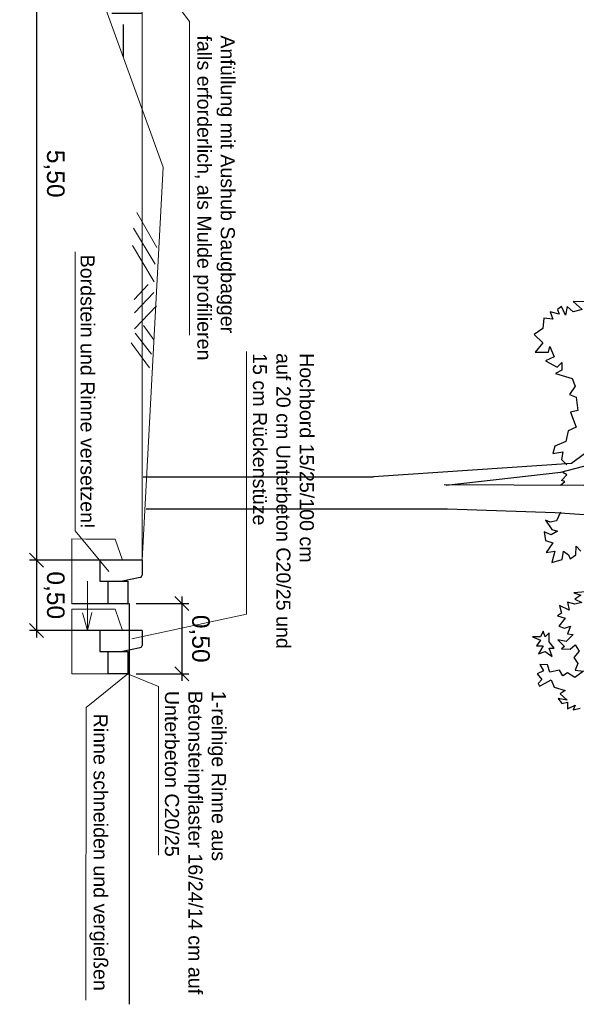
# Model space of a CAD drawing. Header units: metres. Extents: x 339653 to 341672, y 5744753 to 5747397.
# Tile 21 of 256: x 340332.74 to 340336.7, y 5745651.97 to 5745658.98. Entities that reach past the tile are written whole.
import ezdxf

# ---------------------------------------------------------------- set-up
doc = ezdxf.new("R2010")
doc.units = ezdxf.units.M
doc.header["$LTSCALE"] = 0.03
doc.header["$PDMODE"] = 3
doc.header["$PDSIZE"] = 0.5
doc.linetypes.add('ACAD_ISO03W100', pattern=[30, 12, -18])
for name, color, linetype, lineweight in [('B-Topografische_Linien', 83, 'ACAD_ISO03W100', 18), ('P-Baum', 92, 'Continuous', 25), ('P-Bemaßung', 4, 'Continuous', 25), ('P-Beschriftung', 3, 'Continuous', 35), ('P-Querschnitt', 6, 'Continuous', 18), ('P-Straße', 2, 'Continuous', 25)]:
    doc.layers.add(name, color=color, linetype=linetype, lineweight=lineweight)
doc.layers.add('PF-Böschung_Damm', color=91, linetype='Continuous')
doc.styles.add('DYN_DIM', font='arial.ttf')
doc.styles.add('Text-Standard 66', font='arial.ttf')
doc.dimstyles.new('M50_Bemaßung 66', dxfattribs={"dimscale": 0.2, "dimtxt": 0.625, "dimasz": 0.5, "dimexe": 0.25, "dimexo": 0.25, "dimgap": 0.25, "dimtad": 1, "dimzin": 0, "dimtxsty": 'DYN_DIM', "dimblk": 'OBLIQUE', "dimcen": -1, "dimdle": 0.25, "dimclrt": 256, "dimaunit": 2, "dimazin": 0, "dimtfac": 0.75, "dimtmove": 1, "dimatfit": 2, "dimfxl": 1, "dimtvp": 1.5, "dimtolj": 1, "dimtzin": 0, "dimarcsym": 0})

# ---------------------------------------------------------------- blocks, each defined once
blk = doc.blocks.new('16000A4')
at = {"layer": 'P-Baum', "color": 83, "linetype": 'Continuous'}
for p, q in [((2.301019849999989, 2.930100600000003), (2.332012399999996, 3.349526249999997)), ((1.951564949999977, 3.04665055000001), (1.774630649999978, 3.28233234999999)), ((2.014497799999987, 2.970234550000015), (1.959216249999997, 3.179766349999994)), ((2.101672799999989, 2.14047579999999), (2.107982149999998, 3.134727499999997)), ((2.045833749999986, 1.639462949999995), (1.951564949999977, 3.04665055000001)), ((2.108143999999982, 2.155637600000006), (2.014497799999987, 2.970234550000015)), ((2.275290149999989, 2.16507845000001), (2.301019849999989, 2.930100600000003)), ((2.097465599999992, 2.130480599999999), (2.097465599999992, 2.130480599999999)), ((2.275290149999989, 0.02056469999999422), (2.275290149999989, 2.16507845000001)), ((2.048589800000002, 0), (2.048589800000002, 1.639462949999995))]:
    blk.add_line(p, q, dxfattribs=at)
for points in [[(2.298904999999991, 2.969689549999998), (2.361916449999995, 2.941598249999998), (2.369584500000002, 2.895593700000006), (2.356915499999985, 2.861802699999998), (2.422594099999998, 2.907807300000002), (2.435263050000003, 2.948112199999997), (2.460600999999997, 2.901700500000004), (2.440263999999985, 2.852438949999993), (2.500941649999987, 2.861802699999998), (2.518611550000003, 2.9139141), (2.586623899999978, 2.867909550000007), (2.576622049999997, 2.929384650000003), (2.657303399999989, 2.907807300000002), (2.637299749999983, 2.981903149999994), (2.576622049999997, 2.991266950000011), (2.604293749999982, 3.025057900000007), (2.631965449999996, 3.037271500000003), (2.604293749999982, 3.077169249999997), (2.541282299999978, 3.080426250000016), (2.576622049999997, 3.114217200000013)], [(2.851671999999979, 3.320627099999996), (2.874342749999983, 3.064737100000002), (2.889678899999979, 3.113998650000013), (2.919684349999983, 3.0708439), (2.942688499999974, 3.120105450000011), (2.955024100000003, 3.0708439), (2.940021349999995, 3.01873255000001), (2.998031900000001, 3.030946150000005), (2.962692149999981, 2.96295705), (3.018368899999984, 2.975577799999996), (3.038372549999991, 2.947893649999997), (3.053708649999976, 3.003261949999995), (3.111719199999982, 2.956850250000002), (3.124388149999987, 2.997155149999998), (3.111719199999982, 3.040309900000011), (3.164728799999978, 3.01873255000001), (3.169729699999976, 3.058630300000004), (3.220072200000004, 3.009368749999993), (3.207403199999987, 2.950743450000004), (3.255411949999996, 2.997155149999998), (3.2730818, 2.975577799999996), (3.275748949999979, 3.037052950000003), (3.242742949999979, 3.074100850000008), (3.288417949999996, 3.101785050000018), (3.333759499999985, 3.064737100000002), (3.376767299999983, 3.092421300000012), (3.424442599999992, 3.074100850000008), (3.432110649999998, 3.132726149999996), (3.475118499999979, 3.0708439), (3.442112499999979, 3.01873255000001), (3.465116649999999, 2.984534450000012), (3.424442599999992, 2.96295705), (3.43711159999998, 2.892118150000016), (3.386769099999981, 2.876647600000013), (3.384101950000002, 2.821279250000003), (3.429776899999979, 2.848963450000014), (3.449780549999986, 2.80295885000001), (3.490121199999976, 2.83674984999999), (3.518126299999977, 2.809065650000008), (3.537054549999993, 2.820495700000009), (3.516861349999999, 2.861007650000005), (3.493284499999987, 2.903165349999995), (3.545490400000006, 2.924758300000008), (3.569067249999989, 3.001876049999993), (3.591802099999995, 2.966915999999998), (3.638113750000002, 3.016271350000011), (3.626325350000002, 2.952520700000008), (3.660305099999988, 2.978926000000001), (3.650744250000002, 3.018327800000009), (3.699581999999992, 3.018327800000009), (3.673479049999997, 3.073852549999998), (3.706318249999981, 3.058429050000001), (3.694130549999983, 3.108905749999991)], [(0.8019665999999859, 3.145346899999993), (0.7996328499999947, 3.059037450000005), (0.8576434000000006, 3.123769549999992), (0.8726460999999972, 3.059037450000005), (0.8349725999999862, 3.015882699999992), (0.8979840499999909, 3.003669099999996), (0.8349725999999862, 2.975984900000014), (0.8576434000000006, 2.947893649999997), (0.8903159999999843, 2.960514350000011), (0.8726460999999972, 2.895782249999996), (0.9256557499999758, 2.91410264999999), (0.9183210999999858, 2.849370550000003), (0.9913343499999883, 2.843670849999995), (1.034342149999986, 2.781788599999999), (1.095019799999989, 2.843670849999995), (1.160698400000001, 2.787895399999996), (1.160698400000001, 2.883568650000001), (1.120024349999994, 2.892932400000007), (1.193370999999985, 2.923466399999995), (1.223709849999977, 2.8619913), (1.266717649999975, 2.945043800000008), (1.233711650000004, 2.979241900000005), (1.28938844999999, 2.979241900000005), (1.312059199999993, 2.932830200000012), (1.347398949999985, 3.052930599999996), (1.401680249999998, 3.072824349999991), (1.46230645, 3.032723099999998), (1.48083115, 3.081050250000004), (1.575138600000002, 3.091332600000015), (1.586927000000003, 3.039920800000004), (1.693864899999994, 3.081050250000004), (1.720809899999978, 3.024497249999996), (1.797434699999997, 3.005989), (1.83027389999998, 2.927842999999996), (1.882479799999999, 2.913447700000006), (1.869849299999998, 2.984396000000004), (1.9245813, 2.976170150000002), (1.961630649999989, 3.014214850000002)], [(2.106935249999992, 2.969751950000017), (2.080356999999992, 2.998791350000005), (2.073620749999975, 2.976170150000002), (2.034045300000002, 3.014214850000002), (2.016362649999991, 2.984396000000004)]]:
    blk.add_lwpolyline(points, dxfattribs=at)
blk.add_lwpolyline([(3.267620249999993, 2.924758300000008), (3.222150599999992, 2.888770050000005), (3.158156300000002, 2.888770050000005), (3.186785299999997, 2.861007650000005), (3.14636784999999, 2.846612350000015), (3.186785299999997, 2.826047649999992), (3.186785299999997, 2.769494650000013), (3.210362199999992, 2.826047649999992), (3.250779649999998, 2.797257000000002), (3.250779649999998, 2.846612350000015), (3.308879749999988, 2.811652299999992), (3.291197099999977, 2.861007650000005), (3.325720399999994, 2.91036299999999), (3.267620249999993, 2.888770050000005)], close=True, dxfattribs=at)
blk = doc.blocks.new('_Oblique')
at = {"color": 0, "lineweight": -2}
blk.add_line((-0.5, -0.5), (0.5, 0.5), dxfattribs=at)
blk = doc.blocks.new('*D183')
at = {"layer": 'Defpoints', "color": 0, "transparency": 16777216}
for p in [(340333.6063659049, 5745660.633499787), (340332.856266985, 5745655.133499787), (340333.6063659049, 5745655.133499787)]:
    blk.add_point(p, dxfattribs=at)
at = {"layer": 'P-Bemaßung', "color": 0, "lineweight": -2, "transparency": 16777216}
for p, q in [((340333.5563659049, 5745660.633499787), (340332.806266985, 5745660.633499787)), ((340332.856266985, 5745660.683499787), (340332.856266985, 5745655.083499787)), ((340333.5563659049, 5745655.133499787), (340332.806266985, 5745655.133499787))]:
    blk.add_line(p, q, dxfattribs=at)
at = {"layer": 'P-Bemaßung', "color": 0, "lineweight": -2, "transparency": 16777216, "xscale": 0.1, "yscale": 0.1, "zscale": 0.1}
for p, rotation in [((340332.856266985, 5745660.633499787), 90), ((340332.856266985, 5745655.133499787), 270)]:
    blk.add_blockref('_Oblique', p, dxfattribs=dict(at, rotation=rotation))
at = {"layer": 'P-Bemaßung', "transparency": 16777216, "insert": (340332.9813863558, 5745657.883499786), "char_height": 0.125, "attachment_point": 5, "rotation": 270, "style": 'DYN_DIM'}
blk.add_mtext('\\A1;5,50', dxfattribs=at)
blk = doc.blocks.new('*D188')
at = {"layer": 'Defpoints', "color": 0, "transparency": 16777216}
for p in [(340333.5576928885, 5745655.133499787), (340332.8562669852, 5745654.633499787), (340333.5576928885, 5745654.633499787)]:
    blk.add_point(p, dxfattribs=at)
at = {"layer": 'P-Bemaßung', "color": 0, "lineweight": -2, "transparency": 16777216}
for p, q in [((340332.8562669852, 5745655.183499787), (340332.8562669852, 5745654.583499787)), ((340333.5076928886, 5745655.133499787), (340332.8062669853, 5745655.133499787)), ((340333.5076928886, 5745654.633499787), (340332.8062669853, 5745654.633499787))]:
    blk.add_line(p, q, dxfattribs=at)
at = {"layer": 'P-Bemaßung', "color": 0, "lineweight": -2, "transparency": 16777216, "xscale": 0.1, "yscale": 0.1, "zscale": 0.1}
for p, rotation in [((340332.8562669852, 5745655.133499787), 90), ((340332.8562669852, 5745654.633499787), 270)]:
    blk.add_blockref('_Oblique', p, dxfattribs=dict(at, rotation=rotation))
at = {"layer": 'P-Bemaßung', "transparency": 16777216, "insert": (340332.981386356, 5745654.883499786), "char_height": 0.125, "attachment_point": 5, "rotation": 270, "style": 'DYN_DIM'}
blk.add_mtext('\\A1;0,50', dxfattribs=at)
blk = doc.blocks.new('*D189')
at = {"layer": 'Defpoints', "color": 0, "transparency": 16777216}
for p in [(340333.5149758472, 5745654.82386282), (340333.5149758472, 5745654.32386282), (340333.8889440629, 5745654.32386282)]:
    blk.add_point(p, dxfattribs=at)
at = {"layer": 'P-Bemaßung', "color": 0, "lineweight": -2, "transparency": 16777216}
for p, q in [((340333.5649758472, 5745654.82386282), (340333.9389440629, 5745654.82386282)), ((340333.8889440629, 5745654.87386282), (340333.8889440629, 5745654.27386282)), ((340333.5649758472, 5745654.32386282), (340333.9389440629, 5745654.32386282))]:
    blk.add_line(p, q, dxfattribs=at)
at = {"layer": 'P-Bemaßung', "color": 0, "lineweight": -2, "transparency": 16777216, "xscale": 0.1, "yscale": 0.1, "zscale": 0.1}
for p, rotation in [((340333.8889440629, 5745654.82386282), 90), ((340333.8889440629, 5745654.32386282), 270)]:
    blk.add_blockref('_Oblique', p, dxfattribs=dict(at, rotation=rotation))
at = {"layer": 'P-Bemaßung', "transparency": 16777216, "insert": (340334.0140634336, 5745654.573862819), "char_height": 0.125, "attachment_point": 5, "rotation": 270, "style": 'DYN_DIM'}
blk.add_mtext('\\A1;0,50', dxfattribs=at)

msp = doc.modelspace()

# ---------------------------------------------------------------- hatches: boundary and pattern name
at = {"layer": 'PF-Böschung_Damm'}
h = msp.add_hatch(dxfattribs=at)
h.set_pattern_fill('EARTH', color=256, scale=0.1)
h.set_pattern_definition([(270, (340423.0058301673, 5745766.260097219), (0.6349999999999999, -0.6350000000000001), [0.635, -0.635]), (270, (340423.2439551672, 5745766.260097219), (0.6349999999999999, -0.6350000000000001), [0.635, -0.635]), (270, (340423.4820801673, 5745766.260097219), (0.6349999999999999, -0.6350000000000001), [0.635, -0.635]), (0, (340423.5614551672, 5745766.180722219), (0.6350000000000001, 0.6349999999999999), [0.635, -0.635]), (0, (340423.5614551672, 5745765.942597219), (0.6350000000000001, 0.6349999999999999), [0.635, -0.635]), (0, (340423.5614551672, 5745765.704472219), (0.6350000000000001, 0.6349999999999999), [0.635, -0.635])])
edge = h.paths.add_edge_path()
edge.add_arc((340334.6122937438, 5745659.77449034), 1.187904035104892, 147.866277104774, 212.1337226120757)
edge.add_line((340333.6063659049, 5745659.142647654), (340333.6063659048, 5745658.342145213))
edge.add_line((340333.6063659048, 5745658.342145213), (340332.8846190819, 5745660.333499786))
edge.add_line((340332.8846190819, 5745660.333499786), (340333.4563659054, 5745660.333499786))
edge.add_line((340333.4563659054, 5745660.333499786), (340333.4563659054, 5745660.483499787))
edge.add_line((340333.4563659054, 5745660.483499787), (340333.5063659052, 5745660.633499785))
edge.add_line((340333.5063659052, 5745660.633499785), (340333.6063659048, 5745660.633499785))
edge.add_line((340333.6063659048, 5745660.633499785), (340333.6063659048, 5745660.40633302))

# ---------------------------------------------------------------- linework, layer by layer
at = {"layer": 'B-Topografische_Linien'}
for p, q in [((340333.7111321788, 5745657.357191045), (340333.5692330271, 5745657.607979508)), ((340333.7001912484, 5745657.239394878), (340333.5447966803, 5745657.497105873)), ((340333.6929796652, 5745657.115007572), (340333.5375850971, 5745657.372718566)), ((340333.6503641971, 5745657.095594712), (340333.5501747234, 5745656.988104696)), ((340333.69090887, 5745657.036964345), (340333.5520620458, 5745656.89414354)), ((340333.7087454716, 5745656.943300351), (340333.5537453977, 5745656.778970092)), ((340333.6162999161, 5745656.802791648), (340333.6899067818, 5745656.700327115)), ((340333.5572460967, 5745656.748679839), (340333.6729717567, 5745656.600031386)), ((340333.5287595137, 5745656.680644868), (340333.6584196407, 5745656.502976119))]:
    msp.add_line(p, q, dxfattribs=at)
at = {"layer": 'P-Querschnitt', "color": 83}
for p, q in [((340332.7362295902, 5745660.74291772), (340333.755633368, 5745657.930304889)), ((340333.6063659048, 5745655.133499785), (340333.755633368, 5745657.930304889)), ((340333.1063659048, 5745655.284074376), (340333.1063659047, 5745654.823499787)), ((340333.2063659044, 5745655.283499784), (340333.1063659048, 5745655.284074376)), ((340333.1063659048, 5745655.284074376), (340333.1063659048, 5745655.233687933)), ((340333.4163659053, 5745655.283499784), (340333.2063659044, 5745655.283499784)), ((340333.4163659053, 5745655.283499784), (340333.4663659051, 5745655.133499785))]:
    msp.add_line(p, q, dxfattribs=at)
at = {"layer": 'P-Querschnitt'}
for p, q in [((340333.9433059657, 5745658.965767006), (340333.420349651, 5745659.669956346)), ((340333.6063659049, 5745659.142647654), (340333.6063659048, 5745655.133499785)), ((340333.9433059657, 5745658.965767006), (340333.9433059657, 5745656.734908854)), ((340333.1308276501, 5745657.32763783), (340333.1308276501, 5745655.34154497)), ((340334.3502652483, 5745656.617604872), (340334.3502652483, 5745654.748171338)), ((340333.1308276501, 5745655.34154497), (340333.3704358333, 5745655.052289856)), ((340333.2181881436, 5745654.983499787), (340333.2181881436, 5745654.633499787)), ((340333.1063659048, 5745654.784074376), (340333.1063659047, 5745654.323499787)), ((340333.2063659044, 5745654.783499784), (340333.1063659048, 5745654.784074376)), ((340333.1063659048, 5745654.784074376), (340333.1063659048, 5745654.733687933)), ((340333.2181881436, 5745654.633499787), (340333.1830681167, 5745654.758397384)), ((340333.4163659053, 5745654.783499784), (340333.2063659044, 5745654.783499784)), ((340333.2181881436, 5745654.633499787), (340333.2496457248, 5745654.76144065)), ((340333.4163659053, 5745654.783499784), (340333.4663659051, 5745654.633499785)), ((340334.3502652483, 5745654.748171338), (340333.5344390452, 5745654.572145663)), ((340333.7246429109, 5745654.233534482), (340333.4977559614, 5745654.32704847)), ((340333.3663659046, 5745654.323499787), (340333.1063659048, 5745654.323499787)), ((340333.5063659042, 5745654.323499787), (340333.2088418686, 5745654.084095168)), ((340333.7246429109, 5745653.032477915), (340333.7246429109, 5745654.233534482)), ((340333.2088418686, 5745654.084095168), (340333.2059731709, 5745652.002112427))]:
    msp.add_line(p, q, dxfattribs=at)
at = {"layer": 'P-Straße', "color": 83}
for p, q in [((340333.6063659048, 5745655.133499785), (340333.306365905, 5745655.133499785)), ((340333.306365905, 5745655.133499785), (340333.306365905, 5745654.983499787)), ((340333.6063659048, 5745655.133499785), (340333.6063659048, 5745655.025796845)), ((340333.306365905, 5745654.983499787), (340333.4563659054, 5745654.983499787)), ((340333.3663659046, 5745654.823499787), (340333.3663659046, 5745654.983499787)), ((340333.3663659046, 5745654.983499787), (340333.5063659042, 5745654.983499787)), ((340333.4563659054, 5745654.983499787), (340333.5943076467, 5745655.011088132)), ((340333.5063659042, 5745654.983499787), (340333.5063659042, 5745654.823499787)), ((340333.3663659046, 5745654.823499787), (340333.1063659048, 5745654.823499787)), ((340333.5063659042, 5745654.823499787), (340333.3663659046, 5745654.823499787)), ((340333.5063659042, 5745654.823499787), (340333.5149758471, 5745654.823862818)), ((340333.5063659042, 5745654.823499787), (340333.5063659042, 5745654.823499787)), ((340333.5149758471, 5745654.823862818), (340333.5149758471, 5745651.972174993)), ((340333.5063659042, 5745654.323499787), (340333.5063659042, 5745654.323499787))]:
    msp.add_line(p, q, dxfattribs=at)
at = {"layer": 'P-Straße'}
for p, q in [((340333.6063659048, 5745654.633499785), (340333.306365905, 5745654.633499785)), ((340333.306365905, 5745654.633499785), (340333.306365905, 5745654.483499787)), ((340333.6063659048, 5745654.633499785), (340333.6063659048, 5745654.525796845)), ((340333.306365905, 5745654.483499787), (340333.4563659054, 5745654.483499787)), ((340333.3663659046, 5745654.323499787), (340333.3663659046, 5745654.483499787)), ((340333.3663659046, 5745654.483499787), (340333.5063659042, 5745654.483499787)), ((340333.4563659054, 5745654.483499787), (340333.5943076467, 5745654.511088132)), ((340333.5063659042, 5745654.483499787), (340333.5063659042, 5745654.323499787)), ((340333.5063659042, 5745654.323499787), (340333.3663659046, 5745654.323499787)), ((340333.5063659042, 5745654.323499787), (340333.5149758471, 5745654.323862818))]:
    msp.add_line(p, q, dxfattribs=at)
at = {"layer": 'P-Straße', "color": 83}
msp.add_arc((340333.5913659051, 5745655.025796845), 0.015, 281.3099282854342, 0, dxfattribs=at)
at = {"layer": 'P-Straße'}
msp.add_arc((340333.5913659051, 5745654.525796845), 0.015, 281.3099282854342, 0, dxfattribs=at)

# ---------------------------------------------------------------- block references
at = {"layer": 'P-Baum', "rotation": 270}
msp.add_blockref('16000A4', (340333.6143006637, 5745657.774296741), dxfattribs=at)

# ---------------------------------------------------------------- texts
at = {"layer": 'P-Beschriftung', "char_height": 0.1, "attachment_point": 1, "rotation": 270, "style": 'Text-Standard 66'}
for s, insert, width in [('\\pxt11;Anfüllung mit Aushub Saugbagger\\Pfalls erforderlich, als Mulde profilieren', (340334.2664080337, 5745658.867957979), 2.36499566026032), ('\\A1;Bordstein und Rinne versetzen!', (340333.2692011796, 5745657.307320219), 2.188515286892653), ('\\A1;Hochbord 15/25/100 cm\\Pauf 20 cm Unterbeton C20/25 und 15 cm Rückenstüze ', (340334.8288142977, 5745656.6067174), 2.188515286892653), ('\\A1;1-reihige Rinne aus Betonsteinpflaster 16/24/14 cm auf Unterbeton C20/25', (340334.2028448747, 5745654.202913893), 2.188515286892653), ('\\A1;Rinne schneiden und vergießen', (340333.3619825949, 5745654.040592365), 2.188515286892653)]:
    msp.add_mtext(s, dxfattribs=dict(at, insert=insert, width=width))

# ---------------------------------------------------------------- dimensions: what is measured, and where the dimension line sits
at = {"layer": 'P-Bemaßung'}
for p1, p2, distance, picture, middle in [((340333.6063659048, 5745660.633499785), (340333.6063659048, 5745655.133499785), -0.7500989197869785, '*D183', (340332.9813863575, 5745657.883499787)), ((340333.5576928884, 5745655.133499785), (340333.5576928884, 5745654.633499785), -0.701425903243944, '*D188', (340332.9813863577, 5745654.883499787)), ((340333.5149758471, 5745654.823862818), (340333.5149758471, 5745654.323862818), 0.37396821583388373, '*D189', (340334.0140634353, 5745654.57386282))]:
    dim = msp.add_aligned_dim(p1=p1, p2=p2, distance=distance, dimstyle='M50_Bemaßung 66', dxfattribs=at)
    dim.commit()
    dim.dimension.update_dxf_attribs({"geometry": picture, "text_midpoint": middle})

doc.saveas('drawing.dxf')
